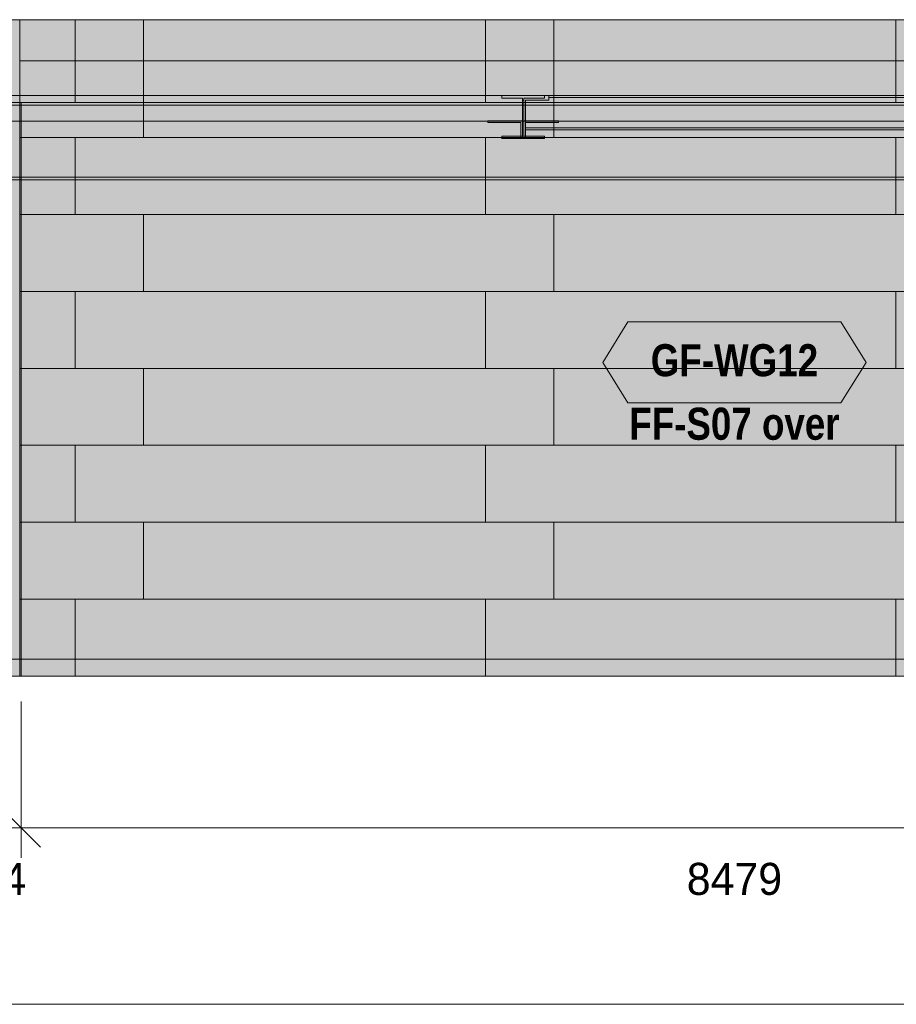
# Model space of a CAD drawing. Header units: millimetres. Extents: x -36393 to 5222, y -9916 to 31439.
# Tile 3 of 100: x -31235 to -26026, y -2052 to 3802. Entities that reach past the tile are written whole.
import ezdxf
from ezdxf.enums import TextEntityAlignment as Align

# ---------------------------------------------------------------- set-up
doc = ezdxf.new("R2010")
doc.units = ezdxf.units.MM
doc.linetypes.add('DASHED', pattern=[1.524, 1.27, -0.254])
for name, color, linetype in [('FILL-C_9EB2DB', 7, 'Continuous'), ('FILL-EPS', 7, 'Continuous'), ('FILL-WHITE', 7, 'Continuous'), ('LINE-C_2E8C94', 7, 'Continuous'), ('LINE-C_337880', 7, 'Continuous'), ('LINE-INK', 7, 'Continuous'), ('LINE-STEEL', 7, 'Continuous'), ('LINE-STEEL-DASH', 7, 'DASHED'), ('LINE-TEAL_DK', 7, 'Continuous'), ('TEXT-C_9E1A1A', 7, 'Continuous'), ('TEXT-INK', 7, 'Continuous'), ('TEXT-TEAL_DK', 7, 'Continuous')]:
    doc.layers.add(name, color=color, linetype=linetype)
doc.styles.add('OpenSansCondensed-Bold', font='OpenSansCondensed-Bold.ttf')

msp = doc.modelspace()

# ---------------------------------------------------------------- hatches: boundary and pattern name
at = {"layer": 'FILL-C_9EB2DB', "true_color": 0x9eb2db}
h = msp.add_hatch(color=9, dxfattribs=at)
h.dxf.hatch_style = 1
h.paths.add_polyline_path([(-28371.9, 3350.1), (-28371.9, 3350.2), (-28371.9, 3350.2), (-28371.9, 3350.2), (-28370.7, 3350), (-28370.3, 3350), (-28115.7, 3350), (-28115.7, 3335.8), (-28238.7, 3335.8), (-28238.7, 3110.1), (-28115.7, 3110.1), (-28115.7, 3095.9), (-28370.3, 3095.9), (-28370.3, 3110.1), (-28247.3, 3110.1), (-28247.3, 3335.8), (-28370.3, 3335.8), (-28370.3, 3350)])
h = msp.add_hatch(color=9, dxfattribs=at)
h.dxf.hatch_style = 1
h.paths.add_polyline_path([(-28370.3, 3095.9), (-28370.3, 3110.1), (-28247.3, 3110.1), (-28247.3, 3322), (-28247.3, 3335.8), (-28370.3, 3335.8), (-28370.3, 3350), (-28370.7, 3350), (-28370.3, 3350), (-28115.7, 3350), (-28115.7, 3335.8), (-28238.7, 3335.8), (-28238.7, 3110.1), (-28115.7, 3110.1), (-28115.7, 3095.9)])
h = msp.add_hatch(color=9, dxfattribs=at)
h.dxf.hatch_style = 1
h.paths.add_polyline_path([(-28229, 3324), (-28091, 3324), (-28091, 3339), (-21890, 3339), (-21890, 3324), (-21752, 3324), (-21752, 3157.8), (-21890, 3157.8), (-28091, 3157.8), (-28229, 3157.8)])
h = msp.add_hatch(color=9, dxfattribs=at)
h.dxf.hatch_style = 1
h.paths.add_polyline_path([(-28229, 3157.8), (-28229, 3324), (-28091, 3324), (-28091, 3339), (-21890, 3339), (-21890, 3324), (-21752, 3324), (-21752, 3157.8), (-21890, 3157.8), (-28091, 3157.8)])
h = msp.add_hatch(color=9, dxfattribs=at)
h.dxf.hatch_style = 1
h.paths.add_polyline_path([(-28229, 3324), (-28091, 3324), (-28091, 3339), (-21890, 3339), (-21890, 3324), (-21752, 3324), (-21752, 3157.8), (-21890, 3157.8), (-28091, 3157.8), (-28229, 3157.8)])
h = msp.add_hatch(color=9, dxfattribs=at)
h.dxf.hatch_style = 1
h.paths.add_polyline_path([(-28229, 3157.8), (-28229, 3324), (-28091, 3324), (-28091, 3339), (-21890, 3339), (-21890, 3324), (-21752, 3324), (-21752, 3157.8), (-21890, 3157.8), (-28091, 3157.8)])
h = msp.add_hatch(color=9, dxfattribs=at)
h.dxf.hatch_style = 1
h.paths.add_polyline_path([(-28091, 3350), (-21890, 3350), (-21890, 3339), (-28091, 3339)])
h = msp.add_hatch(color=9, dxfattribs=at)
h.dxf.hatch_style = 1
h.paths.add_polyline_path([(-28091, 3339), (-28091, 3350), (-21890, 3350), (-21890, 3350), (-21890, 3339), (-28091, 3339)])
h = msp.add_hatch(color=9, dxfattribs=at)
h.dxf.hatch_style = 1
h.paths.add_polyline_path([(-28091, 3350), (-21890, 3350), (-21890, 3339), (-28091, 3339)])
h = msp.add_hatch(color=9, dxfattribs=at)
h.dxf.hatch_style = 1
h.paths.add_polyline_path([(-28091, 3339), (-28091, 3350), (-21890, 3350), (-21890, 3350), (-21890, 3339), (-28091, 3339)])
h = msp.add_hatch(color=9, dxfattribs=at)
h.dxf.hatch_style = 1
h.paths.add_polyline_path([(-31491, 3309), (-22415.5, 3309), (-22415.5, 3293), (-31491, 3293)])
h = msp.add_hatch(color=9, dxfattribs=at)
h.dxf.hatch_style = 1
h.paths.add_polyline_path([(-31491, 3293), (-31491, 3309), (-22415.5, 3309), (-22415.5, 3293)])
h = msp.add_hatch(color=9, dxfattribs=at)
h.dxf.hatch_style = 1
h.paths.add_polyline_path([(-31491, 3293), (-22415.5, 3293), (-22415.5, 2865), (-31491, 2865)])
h = msp.add_hatch(color=9, dxfattribs=at)
h.dxf.hatch_style = 1
h.paths.add_polyline_path([(-31491, 2865), (-31491, 3293), (-22415.5, 3293), (-22415.5, 2865)])
h = msp.add_hatch(color=9, dxfattribs=at)
h.dxf.hatch_style = 1
h.paths.add_polyline_path([(-28370.3, 3095.9), (-28370.3, 3110.1), (-28247.3, 3110.1), (-28247.3, 3322), (-28238.7, 3322), (-28238.7, 3110.1), (-28115.7, 3110.1), (-28115.7, 3095.9)])
h = msp.add_hatch(color=9, dxfattribs=at)
h.dxf.hatch_style = 1
h.paths.add_polyline_path([(-28452.3, 3200), (-28247.3, 3200), (-28247.3, 3100), (-28257.3, 3100), (-28257.3, 3190), (-28452.3, 3190)])
h = msp.add_hatch(color=9, dxfattribs=at)
h.dxf.hatch_style = 1
h.paths.add_polyline_path([(-28452.3, 3200), (-28247.3, 3200), (-28247.3, 3100), (-28257.3, 3100), (-28257.3, 3190), (-28452.3, 3190)])
h = msp.add_hatch(color=9, dxfattribs=at)
h.dxf.hatch_style = 1
h.paths.add_polyline_path([(-28238.7, 3200), (-28033.7, 3200), (-28033.7, 3190), (-28228.7, 3190), (-28228.7, 3100), (-28238.7, 3100)])
h = msp.add_hatch(color=9, dxfattribs=at)
h.dxf.hatch_style = 1
h.paths.add_polyline_path([(-28238.7, 3200), (-28033.7, 3200), (-28033.7, 3190), (-28228.7, 3190), (-28228.7, 3100), (-28238.7, 3100)])
h = msp.add_hatch(color=9, dxfattribs=at)
h.dxf.hatch_style = 1
h.paths.add_polyline_path([(-28229, 3157.8), (-21890, 3157.8), (-21752, 3157.8), (-21752, 3146.8), (-28091, 3146.8), (-28229, 3146.8)])
h = msp.add_hatch(color=9, dxfattribs=at)
h.dxf.hatch_style = 1
h.paths.add_polyline_path([(-28229, 3146.8), (-28229, 3157.8), (-28091, 3157.8), (-21890, 3157.8), (-21890, 3157.8), (-21752, 3157.8), (-21752, 3146.8), (-21890, 3146.8), (-28091, 3146.8), (-28091, 3146.8)])
h = msp.add_hatch(color=9, dxfattribs=at)
h.dxf.hatch_style = 1
h.paths.add_polyline_path([(-28229, 3157.8), (-21890, 3157.8), (-21752, 3157.8), (-21752, 3146.8), (-28091, 3146.8), (-28229, 3146.8)])
h = msp.add_hatch(color=9, dxfattribs=at)
h.dxf.hatch_style = 1
h.paths.add_polyline_path([(-28229, 3146.8), (-28229, 3157.8), (-28091, 3157.8), (-21890, 3157.8), (-21890, 3157.8), (-21752, 3157.8), (-21752, 3146.8), (-21890, 3146.8), (-28091, 3146.8), (-28091, 3146.8)])
h = msp.add_hatch(color=9, dxfattribs=at)
h.dxf.hatch_style = 1
h.paths.add_polyline_path([(-28371.9, 3095.7), (-28371.9, 3095.8), (-28370.3, 3095.9), (-28371.9, 3095.7), (-28371.9, 3095.7)])
h = msp.add_hatch(color=9, dxfattribs=at)
h.dxf.hatch_style = 1
h.paths.add_polyline_path([(-28371.9, 3095.8), (-28370.3, 3095.9), (-28371.9, 3095.7), (-28371.9, 3095.7)])
h = msp.add_hatch(color=9, dxfattribs=at)
h.dxf.hatch_style = 1
h.paths.add_polyline_path([(-31491, 2865), (-22415.5, 2865), (-22415.5, 2849), (-31491, 2849)])
h = msp.add_hatch(color=9, dxfattribs=at)
h.dxf.hatch_style = 1
h.paths.add_polyline_path([(-31491, 2849), (-31491, 2865), (-22415.5, 2865), (-22415.5, 2849)])
at = {"layer": 'FILL-EPS', "true_color": 0xccffff}
h = msp.add_hatch(color=7, dxfattribs=at)
h.dxf.hatch_style = 1
h.paths.add_polyline_path([(-31590.6, 3200.5), (-31590.6, 3800), (-31590.6, 3800), (-31590.7, 3800.2), (-31590.6, 3800), (-31235, 3800), (-31235, 3801.6), (-31235, 3801.6), (-31234.8, 3801.6), (-31234.8, 3351.3), (-31234.8, 3351.3), (-31404, 3351.3), (-31404, 3200.5)])
h = msp.add_hatch(color=7, dxfattribs=at)
h.dxf.hatch_style = 1
h.paths.add_polyline_path([(-31590.6, 3800), (-31235, 3800), (-31235, 3800.4), (-31235, 3800), (-31234.8, 3800), (-31234.8, 3351.3), (-31234.8, 3351.3), (-31234.8, 3351.3), (-31234.8, 3351), (-31235, 3351.3), (-31404, 3351.3), (-31404, 3198.7), (-31234.8, 3198.7), (-31234.8, 3198.7), (-31234.8, -100), (-31234.8, -100), (-31234.8, -101.6), (-31234.9, -101.6), (-31235, -101.6), (-31235, -100), (-31590.6, -100)])
h = msp.add_hatch(color=7, dxfattribs=at)
h.dxf.hatch_style = 1
h.paths.add_polyline_path([(-31590.6, -100), (-31590.6, 3800), (-31234.8, 3800), (-31234.8, -100)])
h = msp.add_hatch(color=7, dxfattribs=at)
h.dxf.hatch_style = 1
h.paths.add_polyline_path([(-31590.6, 3800), (-31234.8, 3800), (-31234.8, 3309.5), (-31590.6, 3309.5)])
h = msp.add_hatch(color=7, dxfattribs=at)
h.dxf.hatch_style = 1
h.paths.add_polyline_path([(-31234.8, -100), (-31234.8, 3800), (-13703.1, 3800), (-13703.1, -100)])
h = msp.add_hatch(color=7, dxfattribs=at)
h.dxf.hatch_style = 1
h.paths.add_polyline_path([(-31234.8, -100), (-31234.8, 3198.7), (-13855.5, 3198.7), (-13855.5, 3351.3), (-31234.8, 3351.3), (-31234.8, 3800), (-13703.1, 3800), (-13703.1, -100)])
h = msp.add_hatch(color=7, dxfattribs=at)
h.dxf.hatch_style = 1
h.paths.add_polyline_path([(-31234.8, 3351.3), (-31234.8, 3800), (-22590.6, 3800), (-22590.6, 3351.3)])
h = msp.add_hatch(color=7, dxfattribs=at)
h.dxf.hatch_style = 1
h.paths.add_polyline_path([(-31234.8, 3800), (-22590.6, 3800), (-22590.6, -100), (-22747.5, -100), (-22747.5, 3309.5), (-31234.8, 3309.5)])
h = msp.add_hatch(color=7, dxfattribs=at)
h.dxf.hatch_style = 1
h.paths.add_polyline_path([(-31235.2, 3351.3), (-31234.8, 3351.3), (-31234.8, 3351.3)])
h = msp.add_hatch(color=7, dxfattribs=at)
h.dxf.hatch_style = 1
h.paths.add_polyline_path([(-31234.8, 3351.3), (-13855.5, 3351.3), (-13855.5, 3198.7), (-31234.8, 3198.7)])
h = msp.add_hatch(color=7, dxfattribs=at)
h.dxf.hatch_style = 1
h.paths.add_polyline_path([(-31234.8, 3351.3), (-22590.6, 3351.3), (-22590.6, 3198.7), (-22747.5, 3198.7), (-22747.5, 3309.5), (-31234.8, 3309.5)])
h = msp.add_hatch(color=7, dxfattribs=at)
h.dxf.hatch_style = 1
h.paths.add_polyline_path([(-31590.6, -100), (-31590.6, 2849), (-31235, 2849), (-31234.8, 2850.6), (-31234.8, 2850.6), (-31234.8, -100), (-31235, -100)])
h = msp.add_hatch(color=7, dxfattribs=at)
h.dxf.hatch_style = 1
h.paths.add_polyline_path([(-31590.6, 2849), (-31234.8, 2849), (-31234.8, -100), (-31590.6, -100)])
h = msp.add_hatch(color=7, dxfattribs=at)
h.dxf.hatch_style = 1
h.paths.add_polyline_path([(-31234.8, -100), (-31234.8, 2849), (-31227, 2849), (-31227, -100)])
h = msp.add_hatch(color=7, dxfattribs=at)
h.dxf.hatch_style = 1
h.paths.add_polyline_path([(-31234.8, 2849), (-31227, 2849), (-31227, -100), (-31234.8, -100)])
at = {"layer": 'FILL-WHITE', "true_color": 0xffffff}
h = msp.add_hatch(color=7, dxfattribs=at)
h.dxf.hatch_style = 1
h.paths.add_polyline_path([(-31227, 3309), (-22748, 3309), (-22748, -100), (-31227, -100)])
h = msp.add_hatch(color=7, dxfattribs=at)
h.dxf.hatch_style = 1
h.paths.add_polyline_path([(-22748, 3309), (-22748, -100), (-31227, -100), (-31227, 3309)])
h = msp.add_hatch(color=7, dxfattribs=at)
h.dxf.hatch_style = 1
h.paths.add_polyline_path([(-22748, 3309), (-22748, -100), (-31227, -100), (-31227, 3309)])
h = msp.add_hatch(color=7, dxfattribs=at)
h.dxf.hatch_style = 1
h.paths.add_polyline_path([(-27770.2, 1764.5), (-27620.2, 2004.5), (-26354.8, 2004.5), (-26204.8, 1764.5), (-26354.8, 1524.5), (-27620.2, 1524.5)])

# ---------------------------------------------------------------- linework, layer by layer
at = {"layer": 'LINE-C_2E8C94', "lineweight": 5}
for points in [[(-31590.6, 3200.5), (-31590.6, 3800), (-31590.6, 3800), (-31590.6, 3800), (-31590.7, 3800.2), (-31590.6, 3800), (-31235, 3800), (-31235, 3801.6), (-31235, 3801.6), (-31234.8, 3801.6), (-31234.8, 3351.3), (-31234.8, 3351.3), (-31404, 3351.3), (-31404, 3200.5)], [(-31590.6, 3800), (-31235, 3800), (-31235, 3800.4), (-31235, 3800), (-31234.8, 3800), (-31234.8, 3351.3), (-31234.8, 3351.3), (-31234.8, 3351.3), (-31234.8, 3351), (-31235, 3351.3), (-31404, 3351.3), (-31404, 3198.7), (-31234.8, 3198.7), (-31234.8, 3198.7), (-31234.8, -100), (-31234.8, -100), (-31234.8, -100), (-31234.8, -101.6), (-31234.9, -101.6), (-31235, -101.6), (-31235, -100), (-31590.6, -100)], [(-31590.6, -100), (-31590.6, 3800), (-31234.8, 3800), (-31234.8, -100)], [(-31590.6, 3800), (-31234.8, 3800), (-31234.8, 3309.5), (-31234.8, 3309.5), (-31590.6, 3309.5), (-31590.6, 3800)], [(-31234.8, -100), (-31234.8, -100), (-31234.8, 3800), (-13703.1, 3800), (-13703.1, -100)], [(-31234.8, -100), (-31234.8, 3198.7), (-13855.5, 3198.7), (-13855.5, 3351.3), (-31234.8, 3351.3), (-31234.8, 3800), (-13703.1, 3800), (-13703.1, -100)], [(-31234.8, 3351.3), (-31234.8, 3800), (-22590.6, 3800), (-22590.6, 3351.3)], [(-31234.8, 3800), (-31234.8, 3800), (-22590.6, 3800), (-22590.6, 3800), (-22590.6, -100), (-22590.6, -100), (-22747.5, -100), (-22747.5, 3309.5), (-31234.8, 3309.5)], [(-31235.2, 3351.3), (-31234.8, 3351.3), (-31234.8, 3351.3)], [(-31234.8, 3351.3), (-31234.8, 3351.3), (-13855.5, 3351.3), (-13855.5, 3198.7), (-31234.8, 3198.7)], [(-31234.8, 3351.3), (-22590.6, 3351.3), (-22590.6, 3351.3), (-22590.6, 3351.3), (-22590.6, 3198.7), (-22747.5, 3198.7), (-22747.5, 3309.5), (-31234.8, 3309.5)], [(-31590.6, -100), (-31590.6, 2849), (-31235, 2849), (-31234.8, 2850.6), (-31234.8, 2850.6), (-31234.8, -100), (-31235, -100)], [(-31590.6, 2849), (-31234.8, 2849), (-31234.8, -100), (-31234.8, -100), (-31590.6, -100), (-31590.6, 2849)], [(-31234.8, -100), (-31234.8, 2849), (-31227, 2849), (-31227, -100)], [(-31234.8, 2849), (-31227, 2849), (-31227, -100), (-31234.8, -100)]]:
    msp.add_lwpolyline(points, close=True, dxfattribs=at)
at = {"layer": 'LINE-C_337880', "lineweight": 5}
for p, q in [((-30904.8, 3557.6), (-30904.8, 3799)), ((-30904.8, 3557.6), (-30904.8, 3799)), ((-30498.4, 3557.6), (-30498.4, 3799)), ((-30498.4, 3557.6), (-30498.4, 3799)), ((-28466.4, 3557.6), (-28466.4, 3799)), ((-28466.4, 3557.6), (-28466.4, 3799)), ((-28060, 3557.6), (-28060, 3799)), ((-28060, 3557.6), (-28060, 3799)), ((-26028, 3557.6), (-26028, 3799)), ((-26028, 3557.6), (-26028, 3799)), ((-26028, 3557.6), (-26028, 3799)), ((-26028, 3557.6), (-26028, 3799)), ((-31233.8, 3557.6), (-30904.8, 3557.6)), ((-31233.8, 3557.6), (-30904.8, 3557.6)), ((-31233.8, 3557.6), (-30904.8, 3557.6)), ((-31233.8, 3557.6), (-30904.8, 3557.6)), ((-30904.8, 3557.6), (-30498.4, 3557.6)), ((-30904.8, 3557.6), (-30498.4, 3557.6)), ((-30904.8, 3352.3), (-30904.8, 3557.6)), ((-30904.8, 3557.6), (-30498.4, 3557.6)), ((-30904.8, 3310.5), (-30904.8, 3557.6)), ((-30904.8, 3557.6), (-30498.4, 3557.6)), ((-30498.4, 3100.4), (-30498.4, 3557.6)), ((-30498.4, 3557.6), (-28466.4, 3557.6)), ((-30498.4, 3352.3), (-30498.4, 3557.6)), ((-30498.4, 3557.6), (-28466.4, 3557.6)), ((-30498.4, 3557.6), (-28466.4, 3557.6)), ((-30498.4, 3557.6), (-28466.4, 3557.6)), ((-28466.4, 3557.6), (-28060, 3557.6)), ((-28466.4, 3557.6), (-28060, 3557.6)), ((-28466.4, 3352.3), (-28466.4, 3557.6)), ((-28466.4, 3557.6), (-28060, 3557.6)), ((-28466.4, 3310.5), (-28466.4, 3557.6)), ((-28466.4, 3557.6), (-28060, 3557.6)), ((-28060, 3100.4), (-28060, 3557.6)), ((-28060, 3557.6), (-26028, 3557.6)), ((-28060, 3352.3), (-28060, 3557.6)), ((-28060, 3557.6), (-26028, 3557.6)), ((-28060, 3557.6), (-26028, 3557.6)), ((-28060, 3557.6), (-26028, 3557.6)), ((-26028, 3557.6), (-25621.6, 3557.6)), ((-26028, 3557.6), (-25621.6, 3557.6)), ((-26028, 3352.3), (-26028, 3557.6)), ((-26028, 3310.5), (-26028, 3557.6)), ((-30904.8, 3310.5), (-30904.8, 3350.3)), ((-30498.4, 3199.7), (-30498.4, 3350.3)), ((-28466.4, 3310.5), (-28466.4, 3350.3)), ((-28060, 3199.7), (-28060, 3350.3)), ((-26028, 3310.5), (-26028, 3350.3)), ((-30498.4, 3100.4), (-30498.4, 3197.7)), ((-28060, 3100.4), (-28060, 3197.7)), ((-31233.8, 3100.4), (-30904.8, 3100.4)), ((-31233.8, 3100.4), (-30904.8, 3100.4)), ((-30904.8, 2643.2), (-30904.8, 3100.4)), ((-30904.8, 3100.4), (-30498.4, 3100.4)), ((-30904.8, 2643.2), (-30904.8, 3100.4)), ((-30904.8, 3100.4), (-30498.4, 3100.4)), ((-30498.4, 3100.4), (-28466.4, 3100.4)), ((-30498.4, 3100.4), (-28466.4, 3100.4)), ((-28466.4, 2643.2), (-28466.4, 3100.4)), ((-28466.4, 3100.4), (-28060, 3100.4)), ((-28466.4, 2643.2), (-28466.4, 3100.4)), ((-28466.4, 3100.4), (-28060, 3100.4)), ((-28060, 3100.4), (-26028, 3100.4)), ((-28060, 3100.4), (-26028, 3100.4)), ((-26028, 2643.2), (-26028, 3100.4)), ((-26028, 3100.4), (-25621.6, 3100.4)), ((-26028, 2643.2), (-26028, 3100.4)), ((-26028, 3100.4), (-25621.6, 3100.4)), ((-31233.8, 2643.2), (-30904.8, 2643.2)), ((-31233.8, 2643.2), (-30904.8, 2643.2)), ((-30904.8, 2643.2), (-30498.4, 2643.2)), ((-30904.8, 2643.2), (-30498.4, 2643.2)), ((-30498.4, 2186), (-30498.4, 2643.2)), ((-30498.4, 2643.2), (-28466.4, 2643.2)), ((-30498.4, 2186), (-30498.4, 2643.2)), ((-30498.4, 2643.2), (-28466.4, 2643.2)), ((-28466.4, 2643.2), (-28060, 2643.2)), ((-28466.4, 2643.2), (-28060, 2643.2)), ((-28060, 2186), (-28060, 2643.2)), ((-28060, 2643.2), (-26028, 2643.2)), ((-28060, 2186), (-28060, 2643.2)), ((-28060, 2643.2), (-26028, 2643.2)), ((-26028, 2643.2), (-25621.6, 2643.2)), ((-26028, 2643.2), (-25621.6, 2643.2)), ((-31233.8, 2186), (-30904.8, 2186)), ((-31233.8, 2186), (-30904.8, 2186)), ((-30904.8, 1728.8), (-30904.8, 2186)), ((-30904.8, 2186), (-30498.4, 2186)), ((-30904.8, 1728.8), (-30904.8, 2186)), ((-30904.8, 2186), (-30498.4, 2186)), ((-30498.4, 2186), (-28466.4, 2186)), ((-30498.4, 2186), (-28466.4, 2186)), ((-28466.4, 1728.8), (-28466.4, 2186)), ((-28466.4, 2186), (-28060, 2186)), ((-28466.4, 1728.8), (-28466.4, 2186)), ((-28466.4, 2186), (-28060, 2186)), ((-28060, 2186), (-26028, 2186)), ((-28060, 2186), (-26028, 2186)), ((-26028, 1728.8), (-26028, 2186)), ((-26028, 2186), (-25621.6, 2186)), ((-26028, 1728.8), (-26028, 2186)), ((-26028, 2186), (-25621.6, 2186)), ((-31233.8, 1728.8), (-30904.8, 1728.8)), ((-31233.8, 1728.8), (-30904.8, 1728.8)), ((-30904.8, 1728.8), (-30498.4, 1728.8)), ((-30904.8, 1728.8), (-30498.4, 1728.8)), ((-30498.4, 1271.6), (-30498.4, 1728.8)), ((-30498.4, 1728.8), (-28466.4, 1728.8)), ((-30498.4, 1271.6), (-30498.4, 1728.8)), ((-30498.4, 1728.8), (-28466.4, 1728.8)), ((-28466.4, 1728.8), (-28060, 1728.8)), ((-28466.4, 1728.8), (-28060, 1728.8)), ((-28060, 1271.6), (-28060, 1728.8)), ((-28060, 1728.8), (-26028, 1728.8)), ((-28060, 1271.6), (-28060, 1728.8)), ((-28060, 1728.8), (-26028, 1728.8)), ((-26028, 1728.8), (-25621.6, 1728.8)), ((-26028, 1728.8), (-25621.6, 1728.8)), ((-31233.8, 1271.6), (-30904.8, 1271.6)), ((-31233.8, 1271.6), (-30904.8, 1271.6)), ((-30904.8, 814.4), (-30904.8, 1271.6)), ((-30904.8, 1271.6), (-30498.4, 1271.6)), ((-30904.8, 814.4), (-30904.8, 1271.6)), ((-30904.8, 1271.6), (-30498.4, 1271.6)), ((-30498.4, 1271.6), (-28466.4, 1271.6)), ((-30498.4, 1271.6), (-28466.4, 1271.6)), ((-28466.4, 814.4), (-28466.4, 1271.6)), ((-28466.4, 1271.6), (-28060, 1271.6)), ((-28466.4, 814.4), (-28466.4, 1271.6)), ((-28466.4, 1271.6), (-28060, 1271.6)), ((-28060, 1271.6), (-26028, 1271.6)), ((-28060, 1271.6), (-26028, 1271.6)), ((-26028, 814.4), (-26028, 1271.6)), ((-26028, 1271.6), (-25621.6, 1271.6)), ((-26028, 814.4), (-26028, 1271.6)), ((-26028, 1271.6), (-25621.6, 1271.6)), ((-31233.8, 814.4), (-30904.8, 814.4)), ((-31233.8, 814.4), (-30904.8, 814.4)), ((-30904.8, 814.4), (-30498.4, 814.4)), ((-30904.8, 814.4), (-30498.4, 814.4)), ((-30498.4, 357.2), (-30498.4, 814.4)), ((-30498.4, 814.4), (-28466.4, 814.4)), ((-30498.4, 357.2), (-30498.4, 814.4)), ((-30498.4, 814.4), (-28466.4, 814.4)), ((-28466.4, 814.4), (-28060, 814.4)), ((-28466.4, 814.4), (-28060, 814.4)), ((-28060, 357.2), (-28060, 814.4)), ((-28060, 814.4), (-26028, 814.4)), ((-28060, 357.2), (-28060, 814.4)), ((-28060, 814.4), (-26028, 814.4)), ((-26028, 814.4), (-25621.6, 814.4)), ((-26028, 814.4), (-25621.6, 814.4)), ((-31233.8, 357.2), (-30904.8, 357.2)), ((-31233.8, 357.2), (-30904.8, 357.2)), ((-30904.8, -99), (-30904.8, 357.2)), ((-30904.8, 357.2), (-30498.4, 357.2)), ((-30904.8, -99), (-30904.8, 357.2)), ((-30904.8, 357.2), (-30498.4, 357.2)), ((-30498.4, 357.2), (-28466.4, 357.2)), ((-30498.4, 357.2), (-28466.4, 357.2)), ((-28466.4, -99), (-28466.4, 357.2)), ((-28466.4, 357.2), (-28060, 357.2)), ((-28466.4, -99), (-28466.4, 357.2)), ((-28466.4, 357.2), (-28060, 357.2)), ((-28060, 357.2), (-26028, 357.2)), ((-28060, 357.2), (-26028, 357.2)), ((-26028, -99), (-26028, 357.2)), ((-26028, 357.2), (-25621.6, 357.2)), ((-26028, -99), (-26028, 357.2)), ((-26028, 357.2), (-25621.6, 357.2))]:
    msp.add_line(p, q, dxfattribs=at)
at = {"layer": 'LINE-INK', "lineweight": 5}
for p, q in [((-31227, -251.6), (-31227, -1181.6)), ((-31343.7, -884.9), (-31110.3, -1118.3)), ((-31591, -1001.6), (35, -1001.6)), ((-31591, -2051.6), (35, -2051.6))]:
    msp.add_line(p, q, dxfattribs=at)
msp.add_lwpolyline([(-22748, 3309), (-22748, -100), (-31227, -100), (-31227, 3309)], close=True, dxfattribs=at)
msp.add_lwpolyline([(-22748, 3309), (-22748, -100), (-31227, -100), (-31227, 3309)], close=True, dxfattribs=at)
at = {"layer": 'LINE-STEEL', "lineweight": 5}
for points in [[(-28371.9, 3350.1), (-28371.9, 3350.2), (-28371.9, 3350.2), (-28371.9, 3350.2), (-28370.7, 3350), (-28370.3, 3350), (-28115.7, 3350), (-28115.7, 3335.8), (-28238.7, 3335.8), (-28238.7, 3110.1), (-28115.7, 3110.1), (-28115.7, 3095.9), (-28370.3, 3095.9), (-28370.3, 3110.1), (-28247.3, 3110.1), (-28247.3, 3335.8), (-28370.3, 3335.8), (-28370.3, 3350)], [(-28370.3, 3095.9), (-28370.3, 3110.1), (-28247.3, 3110.1), (-28247.3, 3322), (-28247.3, 3335.8), (-28370.3, 3335.8), (-28370.3, 3350), (-28370.7, 3350), (-28370.3, 3350), (-28115.7, 3350), (-28115.7, 3335.8), (-28238.7, 3335.8), (-28238.7, 3110.1), (-28115.7, 3110.1), (-28115.7, 3095.9)], [(-28229, 3324), (-28091, 3324), (-28091, 3339), (-28091, 3339), (-21890, 3339), (-21890, 3324), (-21752, 3324), (-21752, 3157.8), (-21752, 3157.8), (-21890, 3157.8), (-21890, 3157.8), (-28091, 3157.8), (-28229, 3157.8), (-28229, 3324)], [(-28229, 3157.8), (-28229, 3157.8), (-28229, 3324), (-28091, 3324), (-28091, 3339), (-21890, 3339), (-21890, 3339), (-21890, 3324), (-21752, 3324), (-21752, 3324), (-21752, 3157.8), (-21890, 3157.8), (-28091, 3157.8), (-28091, 3157.8)], [(-28229, 3324), (-28091, 3324), (-28091, 3339), (-28091, 3339), (-21890, 3339), (-21890, 3324), (-21752, 3324), (-21752, 3157.8), (-21752, 3157.8), (-21890, 3157.8), (-21890, 3157.8), (-28091, 3157.8), (-28229, 3157.8), (-28229, 3324)], [(-28229, 3157.8), (-28229, 3157.8), (-28229, 3324), (-28091, 3324), (-28091, 3339), (-21890, 3339), (-21890, 3339), (-21890, 3324), (-21752, 3324), (-21752, 3324), (-21752, 3157.8), (-21890, 3157.8), (-28091, 3157.8), (-28091, 3157.8)], [(-28091, 3350), (-21890, 3350), (-21890, 3339), (-28091, 3339)], [(-28091, 3339), (-28091, 3350), (-21890, 3350), (-21890, 3350), (-21890, 3339), (-28091, 3339)], [(-28091, 3350), (-21890, 3350), (-21890, 3339), (-28091, 3339)], [(-28091, 3339), (-28091, 3350), (-21890, 3350), (-21890, 3350), (-21890, 3339), (-28091, 3339)], [(-31491, 3309), (-22415.5, 3309), (-22415.5, 3293), (-31491, 3293)], [(-31491, 3293), (-31491, 3309), (-22415.5, 3309), (-22415.5, 3293)], [(-31491, 3293), (-22415.5, 3293), (-22415.5, 2865), (-31491, 2865)], [(-31491, 2865), (-31491, 3293), (-22415.5, 3293), (-22415.5, 2865)], [(-28370.3, 3095.9), (-28370.3, 3110.1), (-28247.3, 3110.1), (-28247.3, 3322), (-28238.7, 3322), (-28238.7, 3322), (-28238.7, 3322), (-28238.7, 3322), (-28238.7, 3110.1), (-28115.7, 3110.1), (-28115.7, 3095.9)], [(-28452.3, 3200), (-28452.3, 3200), (-28247.3, 3200), (-28247.3, 3100), (-28257.3, 3100), (-28257.3, 3190), (-28452.3, 3190)], [(-28452.3, 3200), (-28452.3, 3200), (-28247.3, 3200), (-28247.3, 3200), (-28247.3, 3100), (-28257.3, 3100), (-28257.3, 3190), (-28452.3, 3190)], [(-28238.7, 3200), (-28033.7, 3200), (-28033.7, 3200), (-28033.7, 3190), (-28228.7, 3190), (-28228.7, 3100), (-28238.7, 3100)], [(-28238.7, 3200), (-28033.7, 3200), (-28033.7, 3190), (-28228.7, 3190), (-28228.7, 3100), (-28238.7, 3100)], [(-28229, 3157.8), (-28229, 3157.8), (-28229, 3157.8), (-21890, 3157.8), (-21890, 3157.8), (-21890, 3157.8), (-21752, 3157.8), (-21752, 3146.8), (-21752, 3146.8), (-21752, 3146.8), (-28091, 3146.8), (-28091, 3146.8), (-28091, 3146.8), (-28229, 3146.8)], [(-28229, 3146.8), (-28229, 3146.8), (-28229, 3157.8), (-28091, 3157.8), (-28091, 3157.8), (-28091, 3157.8), (-21890, 3157.8), (-21890, 3157.8), (-21752, 3157.8), (-21752, 3157.8), (-21752, 3157.8), (-21752, 3146.8), (-21890, 3146.8), (-21890, 3146.8), (-21890, 3146.8), (-28091, 3146.8), (-28091, 3146.8), (-28229, 3146.8)], [(-28229, 3157.8), (-28229, 3157.8), (-28229, 3157.8), (-21890, 3157.8), (-21890, 3157.8), (-21890, 3157.8), (-21752, 3157.8), (-21752, 3146.8), (-21752, 3146.8), (-21752, 3146.8), (-28091, 3146.8), (-28091, 3146.8), (-28091, 3146.8), (-28229, 3146.8)], [(-28229, 3146.8), (-28229, 3146.8), (-28229, 3157.8), (-28091, 3157.8), (-28091, 3157.8), (-28091, 3157.8), (-21890, 3157.8), (-21890, 3157.8), (-21752, 3157.8), (-21752, 3157.8), (-21752, 3157.8), (-21752, 3146.8), (-21890, 3146.8), (-21890, 3146.8), (-21890, 3146.8), (-28091, 3146.8), (-28091, 3146.8), (-28229, 3146.8)], [(-28371.9, 3095.7), (-28371.9, 3095.8), (-28370.3, 3095.9), (-28371.9, 3095.7), (-28371.9, 3095.7)], [(-28371.9, 3095.8), (-28370.3, 3095.9), (-28370.3, 3095.9), (-28371.9, 3095.7), (-28371.9, 3095.7)], [(-31491, 2865), (-22415.5, 2865), (-22415.5, 2849), (-31491, 2849)], [(-31491, 2849), (-31491, 2865), (-22415.5, 2865), (-22415.5, 2849)]]:
    msp.add_lwpolyline(points, close=True, dxfattribs=at)
at = {"layer": 'LINE-STEEL-DASH', "lineweight": 5}
msp.add_line((-32490.9, 0), (935.5, 0), dxfattribs=at)
for points in [[(-31491, 3309), (-28247.3, 3309), (-28247.3, 3322), (-28247.3, 3335.8), (-28370.3, 3335.8), (-28370.3, 3350), (-28371.9, 3350.1), (-28371.9, 3350.2), (-28371.9, 3350.2), (-28371.9, 3350.2), (-28370.7, 3350), (-28370.3, 3350), (-28115.7, 3350), (-28115.7, 3335.8), (-28238.7, 3335.8), (-28238.7, 3322), (-28238.7, 3322), (-28238.7, 3322), (-28238.7, 3309), (-28229, 3309), (-28229, 3324), (-28229, 3324), (-28091, 3324), (-28091, 3339), (-28091, 3350), (-22410.5, 3350)], [(-19098, 2848.6), (-22327.5, 2848.6), (-22334.9, 2848.6), (-22334.9, -100), (-22334.9, -100), (-22334.9, -100), (-22336.9, -100), (-22408.1, -100), (-22410.1, -100), (-22413.9, -100), (-22415.9, -100), (-22487.1, -100), (-22489.1, -100), (-22489.1, -100), (-22489.1, -100), (-22489.1, 2848.6), (-22494, 2848.6), (-22498.5, 2848.6), (-22498.5, 2848.6), (-22498.5, 2848.6), (-22498.5, 2849), (-31328.5, 2849)]]:
    msp.add_lwpolyline(points, dxfattribs=at)
at = {"layer": 'LINE-TEAL_DK', "lineweight": 5}
msp.add_lwpolyline([(-27770.2, 1764.5), (-27620.2, 2004.5), (-26354.8, 2004.5), (-26204.8, 1764.5), (-26354.8, 1524.5), (-27620.2, 1524.5)], close=True, dxfattribs=at)

# ---------------------------------------------------------------- texts
at = {"layer": 'TEXT-C_9E1A1A', "style": 'OpenSansCondensed-Bold'}
msp.add_text('FF-S07 over', height=190.5, dxfattribs=at).set_placement((-26987.5, 1304.5), align=Align.CENTER)
at = {"layer": 'TEXT-INK'}
for s, p in [('364', (-31409, -1401.2)), ('8479', (-26987.5, -1401.2))]:
    msp.add_text(s, height=190.5, dxfattribs=at).set_placement(p, align=Align.CENTER)
at = {"layer": 'TEXT-TEAL_DK', "style": 'OpenSansCondensed-Bold'}
msp.add_text('GF-WG12', height=190.5, dxfattribs=at).set_placement((-26987.5, 1682), align=Align.CENTER)

doc.saveas('drawing.dxf')
